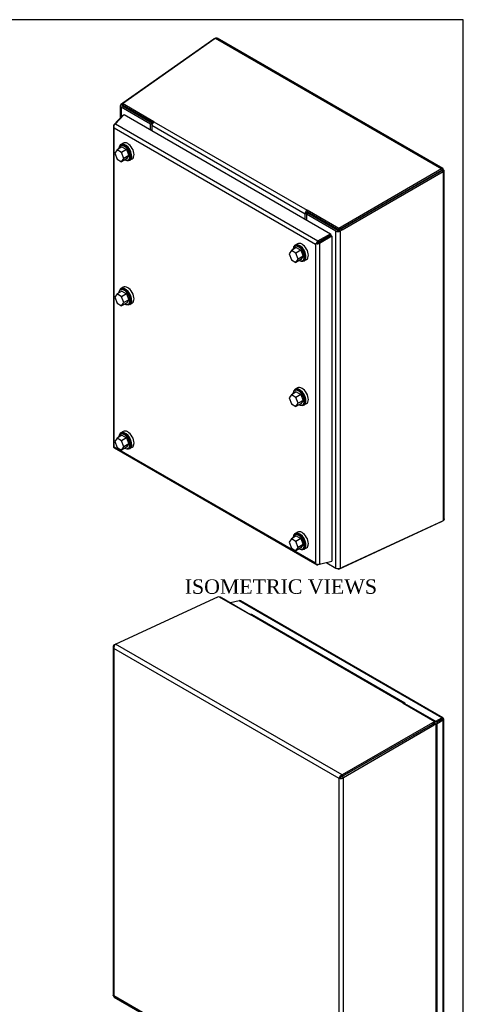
# Model space of a CAD drawing. Header units: inches. Extents: x 0.2 to 65.9, y -0.4 to 43.8.
# Tile 6 of 6: x 53.6 to 65.9, y 16.6 to 43.8. Entities that reach past the tile are written whole.
import ezdxf
from ezdxf.enums import TextEntityAlignment as Align

# ---------------------------------------------------------------- set-up
doc = ezdxf.new("R2010")
doc.units = ezdxf.units.IN
doc.header["$MEASUREMENT"] = 0
for name, color, linetype in [('COM71389-5', 7, 'Continuous'), ('COM71390-5', 7, 'Continuous'), ('Default', 7, 'Continuous'), ('GSK88076', 7, 'Continuous'), ('RVN01001', 7, 'Continuous'), ('SCS88040', 7, 'Continuous'), ('WAM88001', 7, 'Continuous')]:
    doc.layers.add(name, color=color, linetype=linetype)
doc.styles.add('SEACAD_Times_New_Roman', font='times.ttf')

# ---------------------------------------------------------------- blocks, each defined once
blk = doc.blocks.new('SE5')
at = {"layer": 'COM71389-5', "color": 7, "linetype": 'Continuous'}
for p, q in [((56.458, 41.519), (59.023, 43.327)), ((58.983, 43.304), (56.471, 41.533)), ((58.983, 43.304), (58.987, 43.302)), ((59.023, 43.327), (65.289, 39.71)), ((65.325, 39.722), (59.08, 43.327)), ((56.396, 41.457), (56.396, 41.117)), ((56.46, 41.468), (56.418, 41.49)), ((57.237, 40.951), (56.421, 41.422)), ((56.421, 41.422), (56.421, 41.144)), ((57.33, 41.016), (56.458, 41.519)), ((56.458, 41.519), (56.46, 41.473)), ((57.301, 40.988), (56.46, 41.473)), ((56.46, 41.446), (56.46, 41.468)), ((57.277, 40.974), (56.461, 41.445)), ((56.471, 41.533), (56.475, 41.531)), ((57.237, 40.951), (57.277, 40.974)), ((57.237, 40.796), (57.237, 40.951)), ((61.512, 38.465), (57.272, 40.912)), ((57.272, 40.912), (57.272, 40.776)), ((57.277, 40.943), (57.277, 40.974)), ((57.33, 41.016), (61.569, 38.568)), ((65.289, 39.71), (62.441, 38.065)), ((65.291, 39.664), (62.443, 38.02)), ((62.502, 38.054), (65.292, 39.664)), ((62.54, 38.029), (65.33, 39.64)), ((65.289, 39.71), (65.291, 39.664)), ((65.33, 39.64), (65.292, 39.664)), ((65.293, 39.665), (65.333, 39.688)), ((65.33, 39.64), (65.33, 29.982)), ((65.358, 30.032), (65.358, 39.664)), ((61.512, 38.328), (61.512, 38.465)), ((61.547, 38.462), (61.587, 38.486)), ((62.363, 37.992), (61.547, 38.462)), ((61.547, 38.462), (61.547, 38.308)), ((61.552, 38.465), (61.552, 38.488)), ((61.571, 38.523), (61.569, 38.568)), ((62.441, 38.065), (61.569, 38.568)), ((62.443, 38.02), (61.571, 38.523)), ((62.403, 38.015), (61.587, 38.486)), ((62.363, 28.672), (62.363, 37.992)), ((62.441, 38.065), (62.443, 38.02)), ((62.443, 38.014), (62.481, 37.99)), ((62.481, 37.99), (62.481, 28.671)), ((62.502, 38.054), (62.54, 38.029)), ((62.441, 28.642), (65.289, 29.959)), ((65.33, 29.982), (62.54, 28.693)), ((65.289, 29.959), (65.29, 29.964)), ((62.11, 28.818), (62.363, 28.672)), ((62.413, 28.658), (62.441, 28.642)), ((62.441, 28.642), (62.441, 28.659))]:
    blk.add_line(p, q, dxfattribs=at)
for centre, start, end in [((59.024, 43.171), 102.1909, 107.1497), ((65.195, 30.061), 312.7471, 317.222)]:
    blk.add_arc(centre, 0.139, start, end, dxfattribs=at)
for centre, major_axis, ratio, start_param, end_param in [((56.482, 41.457), (0.086, 0), 0.57735, 2.408554, 3.926991), ((56.489, 41.136), (0.231, 0.444), 0.546343, 0.812842, 0.973407), ((56.482, 41.457), (0.029, 0), 0.57735, 2.408554, 3.926991), ((56.531, 41.114), (0.231, 0.444), 0.546343, 0.962332, 0.973407), ((57.333, 40.947), (-0.043, -0.0745), 0.57735, 3.979351, 5.497787), ((61.572, 38.5), (0.043, 0.0745), 0.57735, 0.837758, 2.356194), ((61.572, 38.5), (0.0145, 0.0251), 0.57735, 0.837758, 2.356194), ((62.423, 38.027), (-0.086, 0), 0.57735, 0.785398, 2.303835), ((62.423, 38.027), (-0.029, 0), 0.57735, 0.785398, 2.303835), ((62.521, 37.656), (0.27, 0.421), 0.606775, 0.865274, 1.025839), ((62.56, 37.631), (0.27, 0.421), 0.606775, 0.865274, 1.025839), ((62.423, 28.708), (0.086, 0), 0.57735, 3.926991, 5.445427), ((62.56, 29.111), (-0.27, -0.421), 0.606775, 0.600132, 0.760697)]:
    blk.add_ellipse(centre, major_axis=major_axis, ratio=ratio, start_param=start_param, end_param=end_param, dxfattribs=at)
for points, knots in [([(59.023, 43.327), (59.028, 43.329), (59.033, 43.331), (59.043, 43.333), (59.048, 43.334), (59.057, 43.334), (59.062, 43.334), (59.071, 43.332), (59.075, 43.33), (59.079, 43.328), (59.08, 43.328), (59.08, 43.327)], [0, 0, 0, 0, 0.125, 0.125, 0.25, 0.25, 0.375, 0.375, 0.5, 0.5, 0.5162575, 0.5162575, 0.5162575, 0.5162575]), ([(65.333, 39.688), (65.334, 39.692), (65.334, 39.696), (65.334, 39.704), (65.334, 39.707), (65.332, 39.713), (65.331, 39.715), (65.328, 39.72), (65.326, 39.721), (65.32, 39.724), (65.315, 39.724), (65.306, 39.721), (65.302, 39.72), (65.296, 39.715), (65.293, 39.713), (65.289, 39.71)], [0, 0, 0, 0, 0.125, 0.125, 0.25, 0.25, 0.375, 0.375, 0.5, 0.5, 0.75, 0.75, 0.875, 0.875, 1, 1, 1, 1]), ([(65.297, 39.672), (65.297, 39.672), (65.296, 39.672), (65.296, 39.673), (65.294, 39.67), (65.291, 39.664)], [0.4849801, 0.4849801, 0.4849801, 0.4849801, 0.5, 0.5, 1, 1, 1, 1]), ([(65.292, 39.664), (65.295, 39.664), (65.297, 39.664), (65.3, 39.664), (65.301, 39.664), (65.301, 39.664), (65.301, 39.664), (65.301, 39.664)], [0, 0, 0, 0, 0.25, 0.25, 0.5, 0.5, 0.5163191, 0.5163191, 0.5163191, 0.5163191]), ([(65.293, 39.665), (65.294, 39.667), (65.295, 39.669), (65.296, 39.67), (65.296, 39.67), (65.296, 39.671)], [0, 0, 0, 0, 0.25, 0.25, 0.2692516, 0.2692516, 0.2692516, 0.2692516]), ([(65.33, 39.64), (65.334, 39.641), (65.338, 39.642), (65.345, 39.646), (65.348, 39.648), (65.353, 39.652), (65.355, 39.654), (65.357, 39.659), (65.358, 39.661), (65.358, 39.668), (65.356, 39.673), (65.35, 39.679), (65.347, 39.681), (65.341, 39.685), (65.337, 39.687), (65.333, 39.688)], [0, 0, 0, 0, 0.125, 0.125, 0.25, 0.25, 0.375, 0.375, 0.5, 0.5, 0.75, 0.75, 0.875, 0.875, 1, 1, 1, 1]), ([(65.358, 30.032), (65.358, 30.031), (65.358, 30.03), (65.358, 30.021), (65.355, 30.013), (65.348, 30.001), (65.345, 29.997), (65.338, 29.989), (65.334, 29.986), (65.33, 29.982)], [0.4834863, 0.4834863, 0.4834863, 0.4834863, 0.5, 0.5, 0.75, 0.75, 0.875, 0.875, 1, 1, 1, 1])]:
    blk.add_open_spline(points, degree=3, knots=knots, dxfattribs=at)
blk.add_open_spline([(65.299, 39.665), (65.298, 39.665), (65.295, 39.665), (65.293, 39.665)], degree=3, dxfattribs=at)
at = {"layer": 'COM71390-5', "color": 7, "linetype": 'Continuous'}
for p, q in [((56.224, 40.933), (56.468, 41.194)), ((56.508, 41.217), (56.264, 40.956)), ((56.468, 41.194), (56.481, 41.189)), ((56.508, 41.217), (62.217, 37.921)), ((56.209, 40.904), (56.209, 32.038)), ((56.217, 40.883), (56.217, 40.883)), ((56.224, 40.933), (56.238, 40.927)), ((56.234, 32.026), (56.234, 40.846)), ((56.234, 40.846), (61.798, 37.634)), ((56.264, 40.956), (61.868, 37.72)), ((61.868, 37.72), (62.217, 37.921)), ((61.875, 37.678), (62.224, 37.88)), ((62.224, 37.879), (61.875, 37.678)), ((62.256, 37.852), (61.908, 37.651)), ((62.217, 37.921), (62.224, 37.88)), ((62.256, 37.852), (62.224, 37.879)), ((62.256, 37.852), (62.256, 28.866)), ((61.838, 37.657), (61.798, 37.634)), ((61.798, 37.634), (61.798, 28.814)), ((61.821, 37.647), (61.875, 37.678)), ((61.821, 37.647), (61.875, 37.678)), ((61.868, 37.72), (61.875, 37.678)), ((61.908, 37.651), (61.875, 37.678)), ((61.908, 37.651), (61.908, 28.785)), ((56.231, 31.999), (61.836, 28.763)), ((56.234, 32.026), (61.798, 28.814)), ((61.908, 28.785), (62.256, 28.866)), ((61.821, 28.781), (61.821, 28.781)), ((62.217, 28.843), (61.868, 28.762)), ((61.868, 28.762), (61.87, 28.777)), ((62.217, 28.843), (62.219, 28.857))]:
    blk.add_line(p, q, dxfattribs=at)
for centre, major_axis, ratio, start_param, end_param in [((56.295, 40.904), (0.086, 0), 0.57735, 2.530727, 3.588476), ((56.274, 40.893), (0.043, 0.0745), 0.57735, 0.959931, 2.01768), ((56.295, 40.881), (-0.061, 0.105), 0.578477, 1.233262, 1.571777), ((56.295, 40.881), (-0.061, 0.105), 0.578477, 1.231301, 1.569816), ((61.859, 37.669), (-0.086, -0.0495), 0.001692, 0.784425, 1.12294), ((61.859, 37.669), (-0.0858, -0.0497), 0.001692, -1.12294, -0.784425), ((61.879, 37.657), (0.043, 0.0745), 0.57735, 0.959931, 2.01768), ((61.859, 37.692), (0.086, 0), 0.57735, 4.265505, 5.323254), ((61.859, 37.669), (0.029, 0.0167), 0.001692, 3.926018, 5.322281), ((61.859, 37.669), (0.0289, 0.0168), 0.001692, 0.960904, 2.357167), ((56.295, 32.038), (0.086, 0), 0.57735, 3.141593, 3.588476), ((56.295, 32.062), (-0.0858, -0.0497), 0.001692, -0.784425, -0.445911), ((56.295, 32.062), (-0.086, -0.0495), 0.001692, 0.445911, 0.784425), ((56.274, 32.073), (0.043, 0.0745), 0.57735, 2.694709, 3.141593), ((61.859, 28.849), (0.061, -0.105), 0.578477, 4.713369, 5.051884), ((61.859, 28.849), (0.061, -0.105), 0.578477, 4.711408, 5.049923), ((61.859, 28.826), (0.086, 0), 0.57735, 4.265505, 5.323254), ((61.879, 28.838), (0.043, 0.0745), 0.57735, 2.694709, 3.752458)]:
    blk.add_ellipse(centre, major_axis=major_axis, ratio=ratio, start_param=start_param, end_param=end_param, dxfattribs=at)
at = {"layer": 'GSK88076', "color": 7, "linetype": 'Continuous'}
for p, q in [((62.189, 37.86), (62.189, 37.86)), ((61.881, 37.682), (61.881, 37.681))]:
    blk.add_line(p, q, dxfattribs=at)
at = {"layer": 'RVN01001', "color": 7, "linetype": 'Continuous'}
blk.add_line((62.276, 38.098), (62.268, 38.093), dxfattribs=at)
for start_param, end_param in [(6.056729, 6.283185), (4.741265, 4.938846)]:
    blk.add_ellipse((62.355, 37.961), major_axis=(-0.079, 0.136), ratio=0.57735, start_param=start_param, end_param=end_param, dxfattribs=at)
at = {"layer": 'SCS88040', "color": 7, "linetype": 'Continuous'}
for p, q in [((56.447, 40.319), (56.31, 40.24)), ((56.427, 40.366), (56.398, 40.349)), ((56.447, 40.319), (56.574, 40.245)), ((56.31, 40.24), (56.246, 40.149)), ((56.246, 40.149), (56.31, 39.985)), ((56.437, 40.166), (56.31, 40.24)), ((56.574, 40.245), (56.437, 40.166)), ((56.501, 40.002), (56.437, 40.166)), ((56.638, 40.081), (56.501, 40.002)), ((56.574, 40.245), (56.638, 40.081)), ((56.638, 40.081), (56.574, 39.99)), ((56.31, 39.985), (56.437, 39.911)), ((56.437, 39.911), (56.501, 40.002)), ((56.574, 39.99), (56.437, 39.911)), ((56.623, 39.96), (56.652, 39.976)), ((61.248, 37.582), (61.22, 37.566)), ((61.132, 37.456), (61.068, 37.365)), ((61.068, 37.365), (61.132, 37.201)), ((61.269, 37.535), (61.132, 37.456)), ((61.259, 37.382), (61.132, 37.456)), ((61.396, 37.461), (61.259, 37.382)), ((61.323, 37.218), (61.259, 37.382)), ((61.269, 37.535), (61.396, 37.461)), ((61.396, 37.461), (61.46, 37.297)), ((61.132, 37.201), (61.259, 37.127)), ((61.259, 37.127), (61.323, 37.218)), ((61.396, 37.207), (61.259, 37.127)), ((61.46, 37.297), (61.323, 37.218)), ((61.46, 37.297), (61.396, 37.207)), ((61.445, 37.176), (61.473, 37.192)), ((56.31, 36.253), (56.246, 36.162)), ((56.447, 36.332), (56.31, 36.253)), ((56.437, 36.179), (56.31, 36.253)), ((56.427, 36.379), (56.398, 36.362)), ((56.574, 36.258), (56.437, 36.179)), ((56.447, 36.332), (56.574, 36.258)), ((56.574, 36.258), (56.638, 36.094)), ((56.246, 36.162), (56.31, 35.998)), ((56.31, 35.998), (56.437, 35.924)), ((56.501, 36.015), (56.437, 36.179)), ((56.437, 35.924), (56.501, 36.015)), ((56.574, 36.003), (56.437, 35.924)), ((56.638, 36.094), (56.501, 36.015)), ((56.638, 36.094), (56.574, 36.003)), ((56.623, 35.973), (56.652, 35.989)), ((61.269, 33.548), (61.132, 33.469)), ((61.248, 33.595), (61.22, 33.579)), ((61.269, 33.548), (61.396, 33.474)), ((61.132, 33.469), (61.068, 33.378)), ((61.068, 33.378), (61.132, 33.214)), ((61.259, 33.395), (61.132, 33.469)), ((61.396, 33.474), (61.259, 33.395)), ((61.323, 33.231), (61.259, 33.395)), ((61.259, 33.14), (61.323, 33.231)), ((61.396, 33.22), (61.259, 33.14)), ((61.46, 33.31), (61.323, 33.231)), ((61.396, 33.474), (61.46, 33.31)), ((61.46, 33.31), (61.396, 33.22)), ((61.132, 33.214), (61.259, 33.14)), ((61.445, 33.189), (61.473, 33.205)), ((56.31, 32.266), (56.246, 32.175)), ((56.246, 32.175), (56.31, 32.011)), ((56.447, 32.345), (56.31, 32.266)), ((56.437, 32.192), (56.31, 32.266)), ((56.427, 32.392), (56.398, 32.376)), ((56.574, 32.271), (56.437, 32.192)), ((56.501, 32.028), (56.437, 32.192)), ((56.447, 32.345), (56.574, 32.271)), ((56.574, 32.271), (56.638, 32.107)), ((56.31, 32.011), (56.437, 31.937)), ((56.437, 31.937), (56.501, 32.028)), ((56.574, 32.017), (56.437, 31.937)), ((56.638, 32.107), (56.501, 32.028)), ((56.638, 32.107), (56.574, 32.017)), ((56.623, 31.986), (56.652, 32.002)), ((61.132, 29.482), (61.068, 29.391)), ((61.269, 29.561), (61.132, 29.482)), ((61.259, 29.408), (61.132, 29.482)), ((61.248, 29.608), (61.22, 29.592)), ((61.396, 29.487), (61.259, 29.408)), ((61.323, 29.244), (61.259, 29.408)), ((61.269, 29.561), (61.396, 29.487)), ((61.396, 29.487), (61.46, 29.323)), ((61.068, 29.391), (61.132, 29.227)), ((61.132, 29.227), (61.259, 29.153)), ((61.259, 29.153), (61.323, 29.244)), ((61.396, 29.233), (61.259, 29.153)), ((61.46, 29.323), (61.323, 29.244)), ((61.46, 29.323), (61.396, 29.233)), ((61.445, 29.202), (61.473, 29.218))]:
    blk.add_line(p, q, dxfattribs=at)
for centre, major_axis, start_param, end_param in [((56.511, 40.155), (0.112, -0.195), 0, 3.828339), ((56.539, 40.171), (0.112, -0.195), 0, 3.141593), ((56.511, 40.155), (0.112, -0.195), 5.596439, 6.283185), ((61.333, 37.371), (0.112, -0.195), 0, 3.828339), ((61.361, 37.387), (0.112, -0.195), 0, 3.141593), ((61.333, 37.371), (0.112, -0.195), 5.596439, 6.283185), ((56.511, 36.168), (0.112, -0.195), 0, 3.828339), ((56.539, 36.184), (0.113, -0.195), 0, 3.141593), ((56.511, 36.168), (0.112, -0.195), 5.596439, 6.283185), ((61.333, 33.384), (0.112, -0.195), 0, 3.828339), ((61.361, 33.4), (0.112, -0.195), 0, 3.141593), ((61.333, 33.384), (0.112, -0.195), 5.596439, 6.283185), ((56.511, 32.181), (0.112, -0.195), 0, 3.828339), ((56.539, 32.197), (0.113, -0.195), 0, 3.141593), ((56.511, 32.181), (0.112, -0.195), 5.596439, 6.283185), ((61.333, 29.397), (0.112, -0.195), 0, 3.828339), ((61.361, 29.413), (0.113, -0.195), 0, 3.141593), ((61.333, 29.397), (0.112, -0.195), 5.596439, 6.283185)]:
    blk.add_ellipse(centre, major_axis=major_axis, ratio=0.57735, start_param=start_param, end_param=end_param, dxfattribs=at)
at = {"layer": 'WAM88001', "color": 7, "linetype": 'Continuous'}
for p, q in [((56.48, 40.425), (56.414, 40.387)), ((56.664, 39.954), (56.73, 39.992)), ((61.302, 37.642), (61.236, 37.604)), ((61.486, 37.171), (61.552, 37.209)), ((56.48, 36.438), (56.414, 36.4)), ((56.664, 35.967), (56.73, 36.005)), ((61.302, 33.655), (61.236, 33.617)), ((61.486, 33.184), (61.552, 33.222)), ((56.48, 32.451), (56.414, 32.413)), ((56.664, 31.98), (56.73, 32.018)), ((61.302, 29.668), (61.236, 29.63)), ((61.486, 29.197), (61.552, 29.235))]:
    blk.add_line(p, q, dxfattribs=at)
for centre, start_param, end_param in [((56.539, 40.171), 0, 0.562121), ((56.539, 40.171), 2.579472, 6.283185), ((56.605, 40.209), 3.141593, 6.283185), ((61.361, 37.387), 0, 0.562121), ((61.361, 37.387), 2.579472, 6.283185), ((61.427, 37.425), 3.141593, 6.283185), ((56.539, 36.184), 0, 0.562121), ((56.539, 36.184), 2.579472, 6.283185), ((56.605, 36.222), 3.141593, 6.283185), ((61.361, 33.4), 0, 0.562121), ((61.361, 33.4), 2.579472, 6.283185), ((61.427, 33.438), 3.141593, 6.283185), ((56.539, 32.197), 0, 0.562121), ((56.539, 32.197), 2.579472, 6.283185), ((56.605, 32.235), 3.141593, 6.283185), ((61.427, 29.451), 3.141593, 6.283185), ((61.361, 29.413), 0, 0.562121), ((61.361, 29.413), 2.579472, 6.283185)]:
    blk.add_ellipse(centre, major_axis=(-0.125, 0.217), ratio=0.57735, start_param=start_param, end_param=end_param, dxfattribs=at)
blk = doc.blocks.new('SE6')
at = {"layer": 'COM71389-5', "color": 7, "linetype": 'Continuous'}
for p, q in [((56.268, 26.572), (59.117, 27.889)), ((59.117, 27.889), (59.988, 27.386)), ((59.195, 27.859), (60.004, 27.392)), ((64.228, 24.939), (59.988, 27.386)), ((64.268, 24.941), (60.028, 27.389)), ((56.199, 26.5), (56.199, 16.867)), ((62.45, 22.859), (56.225, 26.453)), ((56.225, 26.453), (56.225, 16.843)), ((56.259, 26.564), (56.228, 26.549)), ((56.228, 26.549), (56.242, 26.54)), ((62.534, 22.955), (56.268, 26.572)), ((64.228, 24.939), (65.099, 24.435)), ((64.321, 24.9), (64.308, 24.892)), ((64.321, 24.9), (65.136, 24.429)), ((65.097, 24.388), (62.532, 22.907)), ((62.532, 22.907), (65.044, 24.357)), ((65.099, 24.435), (62.534, 22.955)), ((62.575, 22.885), (65.086, 24.335)), ((65.086, 24.335), (65.044, 24.357)), ((65.096, 24.387), (65.096, 24.382)), ((65.099, 24.435), (65.097, 24.388)), ((65.097, 24.382), (65.14, 24.36)), ((65.14, 15.041), (65.14, 24.36)), ((65.162, 15.074), (65.162, 24.393)), ((62.49, 22.882), (62.45, 22.859)), ((62.534, 22.955), (62.532, 22.907)), ((62.575, 22.885), (62.532, 22.907)), ((62.575, 13.227), (62.575, 22.885)), ((62.45, 13.249), (62.45, 22.859)), ((62.45, 13.249), (56.225, 16.843)), ((56.232, 16.81), (62.478, 13.204)), ((65.086, 14.998), (62.575, 13.227)), ((62.534, 13.204), (62.533, 13.222)), ((62.534, 13.204), (62.563, 13.225))]:
    blk.add_line(p, q, dxfattribs=at)
for centre, radius, start, end in [((56.363, 26.47), 0.139, 132.8503, 186.8624), ((62.585, 22.825), 0.139, 111.2379, 165.7041), ((62.487, 22.993), 0.139, 254.3309, 308.7271), ((62.481, 22.947), 0.0653, 278.083, 321.731), ((62.541, 22.843), 0.0642, 97.908, 142.2779), ((62.533, 13.36), 0.139, 233.0344, 287.2529)]:
    blk.add_arc(centre, radius, start, end, dxfattribs=at)
for centre, major_axis, ratio, start_param, end_param in [((59.134, 27.824), (0.086, 0), 0.57735, 0.785398, 1.444732), ((59.985, 27.314), (-0.043, -0.0745), 0.57735, 3.141593, 3.874631), ((64.225, 24.867), (-0.043, -0.0745), 0.57735, 2.408554, 3.874631), ((65.026, 23.938), (0.231, 0.444), 0.546343, 0.5477, 0.708265), ((65.069, 23.916), (0.231, 0.444), 0.546343, 0.5477, 0.708265), ((65.076, 24.393), (-0.029, 0), 0.57735, 2.408554, 3.840242), ((65.076, 24.393), (-0.086, 0), 0.57735, 2.408554, 3.926991), ((65.069, 15.395), (-0.231, -0.444), 0.546343, 0.812842, 0.973407), ((65.076, 15.074), (-0.086, 0), 0.57735, 2.408554, 3.141593)]:
    blk.add_ellipse(centre, major_axis=major_axis, ratio=ratio, start_param=start_param, end_param=end_param, dxfattribs=at)
for points, knots in [([(56.228, 26.549), (56.223, 26.546), (56.22, 26.542), (56.213, 26.535), (56.21, 26.531), (56.205, 26.523), (56.203, 26.519), (56.2, 26.51), (56.2, 26.506), (56.199, 26.493), (56.201, 26.484), (56.208, 26.472), (56.21, 26.468), (56.217, 26.46), (56.22, 26.457), (56.225, 26.453)], [0, 0, 0, 0, 0.125, 0.125, 0.25, 0.25, 0.375, 0.375, 0.5, 0.5, 0.75, 0.75, 0.875, 0.875, 1, 1, 1, 1]), ([(56.225, 16.843), (56.22, 16.845), (56.217, 16.846), (56.21, 16.85), (56.208, 16.852), (56.203, 16.856), (56.202, 16.859), (56.2, 16.863), (56.199, 16.865), (56.199, 16.867)], [0, 0, 0, 0, 0.125, 0.125, 0.25, 0.25, 0.375, 0.375, 0.4834863, 0.4834863, 0.4834863, 0.4834863]), ([(56.232, 16.81), (56.229, 16.812), (56.226, 16.816), (56.224, 16.824), (56.223, 16.828), (56.223, 16.835), (56.224, 16.839), (56.225, 16.843)], [0.5162575, 0.5162575, 0.5162575, 0.5162575, 0.75, 0.75, 0.875, 0.875, 1, 1, 1, 1]), ([(62.45, 13.249), (62.451, 13.244), (62.452, 13.239), (62.455, 13.23), (62.457, 13.225), (62.462, 13.217), (62.465, 13.214), (62.472, 13.208), (62.475, 13.205), (62.487, 13.199), (62.495, 13.197), (62.51, 13.197), (62.514, 13.198), (62.524, 13.2), (62.529, 13.202), (62.534, 13.204)], [0, 0, 0, 0, 0.125, 0.125, 0.25, 0.25, 0.375, 0.375, 0.5, 0.5, 0.75, 0.75, 0.875, 0.875, 1, 1, 1, 1])]:
    blk.add_open_spline(points, degree=3, knots=knots, dxfattribs=at)
at = {"layer": 'COM71390-5', "color": 7, "linetype": 'Continuous'}
for p, q in [((59.689, 27.769), (59.447, 27.713)), ((65.294, 24.534), (59.689, 27.769)), ((65.326, 24.533), (59.722, 27.768)), ((65.124, 24.436), (65.294, 24.534)), ((65.294, 24.534), (65.287, 24.484)), ((65.34, 24.515), (65.287, 24.484)), ((65.341, 24.515), (65.287, 24.484)), ((65.157, 24.409), (65.287, 24.484)), ((65.287, 24.484), (65.157, 24.409)), ((65.333, 24.465), (65.162, 24.365)), ((65.284, 24.482), (65.283, 24.482)), ((65.284, 24.482), (65.324, 24.505)), ((65.284, 24.482), (65.284, 24.482)), ((65.333, 24.465), (65.287, 24.484)), ((65.333, 15.599), (65.333, 24.465)), ((65.349, 15.627), (65.349, 24.493)), ((65.162, 15.415), (65.333, 15.599))]:
    blk.add_line(p, q, dxfattribs=at)
for centre, major_axis, ratio, start_param, end_param in [((59.679, 27.694), (-0.043, -0.0745), 0.57735, 3.141593, 3.752458), ((65.283, 24.458), (-0.043, -0.0745), 0.57735, 2.694709, 3.752458), ((65.263, 24.47), (0.0858, 0.0497), 0.001692, -0.784425, -0.445911), ((65.263, 24.47), (0.086, 0.0495), 0.001692, 0.445911, 0.784425), ((65.263, 24.493), (-0.086, 0), 0.57735, 2.530727, 3.588476), ((65.263, 24.47), (-0.0289, -0.0168), 0.001692, 2.357167, 3.753431), ((65.263, 24.47), (-0.029, -0.0167), 0.001692, 2.529755, 3.926018), ((65.263, 15.627), (-0.086, 0), 0.57735, 2.530727, 3.141593)]:
    blk.add_ellipse(centre, major_axis=major_axis, ratio=ratio, start_param=start_param, end_param=end_param, dxfattribs=at)
at = {"layer": 'GSK88076', "color": 7, "linetype": 'Continuous'}
for p, q in [((64.871, 24.257), (64.871, 24.257)), ((64.893, 24.27), (64.893, 24.269)), ((64.935, 24.294), (64.935, 24.294)), ((64.988, 24.325), (64.988, 24.325)), ((65.225, 24.448), (65.225, 24.448)), ((64.709, 24.164), (64.709, 24.164)), ((64.725, 24.173), (64.725, 24.173)), ((64.765, 24.196), (64.765, 24.196)), ((64.808, 24.221), (64.808, 24.22)), ((64.829, 24.233), (64.829, 24.233))]:
    blk.add_line(p, q, dxfattribs=at)
blk = doc.blocks.new('BORDER')
at = {"layer": 'Default', "color": 7, "linetype": 'Continuous'}
for p, q in [((0, 27.86), (-41.86, 27.86)), ((0, 0), (0, 27.86))]:
    blk.add_line(p, q, dxfattribs=at)

msp = doc.modelspace()

# ---------------------------------------------------------------- block references
at = {"layer": 'Default', "color": 7, "xscale": 1.57, "yscale": 1.57, "zscale": 1.57}
msp.add_blockref('BORDER', (65.889, 0.099), dxfattribs=at)
at = {"layer": 'Default'}
for name in ['SE5', 'SE6']:
    msp.add_blockref(name, (0, 0), dxfattribs=at)

# ---------------------------------------------------------------- texts
at = {"layer": 'Default', "color": 7, "linetype": 'Continuous', "style": 'SEACAD_Times_New_Roman'}
msp.add_text('ISOMETRIC VIEWS', height=0.4, dxfattribs=at).set_placement((58.182, 28.362), align=Align.TOP_LEFT)

doc.saveas('drawing.dxf')
